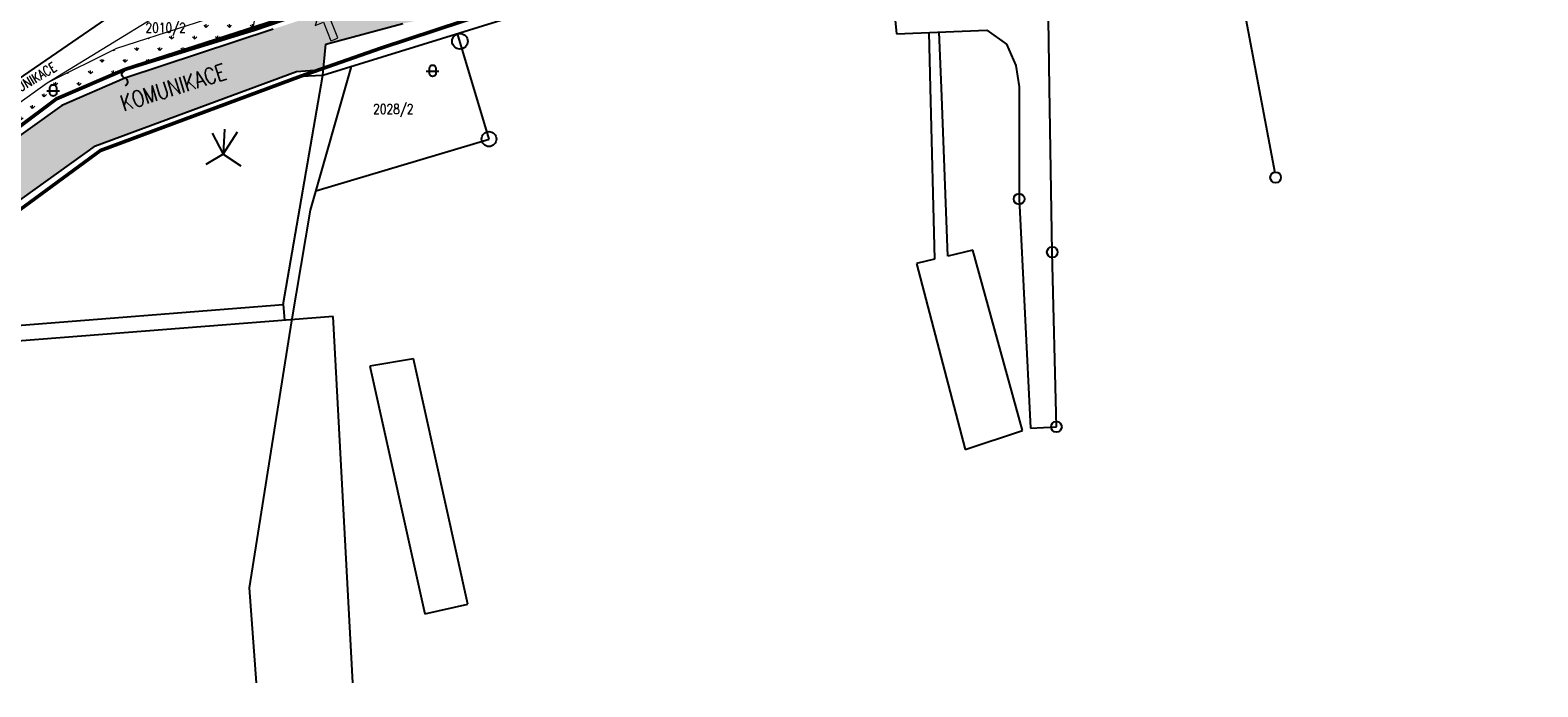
# Model space of a CAD drawing. Header units: millimetres. Extents: x -156521 to 298750130, y -256155368 to 337239.
# Tile 6 of 74: x 130726 to 364756, y -999213 to -897348. Entities that reach past the tile are written whole.
import ezdxf
from ezdxf.lldxf.tags import DXFTag

# ---------------------------------------------------------------- set-up
doc = ezdxf.new("R2010")
doc.units = ezdxf.units.MM
doc.layers.add('IN_C_TENKA', color=7, linetype='Continuous', lineweight=18)
doc.layers.add('IN_SRAFY', color=8, linetype='Continuous', lineweight=9)
for name, color, linetype in [('IN_HELP', 6, 'Continuous'), ('IN_TEXT', 7, 'Continuous'), ('KATASTR', 116, 'Continuous')]:
    doc.layers.add(name, color=color, linetype=linetype)
doc.styles.add('Koty', font='romand.shx', dxfattribs={"width": 0.8})
tags = doc.linetypes.add('DOT2', pattern=[0.875, 0.125, -0.75]).pattern_tags.tags
tags[6:7] = [DXFTag(74, 4), DXFTag(75, 0), DXFTag(340, '0'), DXFTag(46, 0.0), DXFTag(50, 0.0), DXFTag(44, 0.0), DXFTag(45, 0.0)]
tags[4:5] = [DXFTag(74, 4), DXFTag(75, 0), DXFTag(340, '0'), DXFTag(46, 0.0), DXFTag(50, 0.0), DXFTag(44, 0.0), DXFTag(45, 0.0)]

msp = doc.modelspace()

# ---------------------------------------------------------------- hatches: boundary and pattern name
at = {"layer": 'IN_SRAFY', "transparency": 33554687}
h = msp.add_hatch(dxfattribs=at)
h.set_pattern_fill('DOTS', color=256, scale=200, style=0, pattern_type=2)
h.paths.add_polyline_path([(84946.83872, -998603.15088), (94572.45104, -998603.15088), (106057.64652, -968967.71883), (96531.40918, -968967.71883)])
h.paths.add_polyline_path([(96531.40918, -968967.71883), (97651.62678, -968967.71883), (96722.13296, -968479.8128)])
h.paths.add_polyline_path([(97651.62678, -968967.71883), (106057.64652, -968967.71883), (116484.33056, -942063.58063), (121463.65326, -929215.35529), (131230.84702, -922215.16136), (140878.84142, -915300.39818), (157777.56626, -909044.99442), (169244.80037, -904800.16648), (172050.77716, -903761.47758), (172050.77716, -903761.47758), (175515.51006, -903512.41832), (149319.42434, -903512.41832), (148566.30268, -903761.47758), (148566.30268, -903761.47758), (145425.44741, -904800.16648), (135662.50623, -909044.99442), (126853.50764, -915300.39818), (117115.98447, -922215.16136), (113637.42258, -929215.35529), (107252.83561, -942063.58063)])
h.paths.add_polyline_path([(149319.42434, -903512.41832), (175515.51006, -903512.41832), (176285.57837, -903244.77638), (150128.73751, -903244.77638)])
h.paths.add_polyline_path([(176285.57837, -903244.77638), (176285.57837, -903244.77638)])
h.paths.add_polyline_path([(150128.73751, -903244.77638), (176285.57837, -903244.77638), (176646.74792, -899514.97368), (161407.1584, -899514.97368)])
h.paths.add_polyline_path([(161407.1584, -899514.97368), (176646.74792, -899514.97368), (176646.74792, -899514.97368), (185391.77035, -897179.00464), (185391.77035, -897179.00464), (188562.74567, -896331.9742), (211702.19603, -891392.15276), (186177.19084, -891392.15276), (171062.52375, -896331.9742), (168470.81406, -897179.00464), (168470.81406, -897179.00464), (161407.1584, -899514.97368)])
h.paths.add_polyline_path([(211702.19603, -891392.15276), (211702.19603, -891392.15276), (211702.19603, -891392.15276), (211702.19603, -891392.15276), (211702.19603, -891392.15276)])
h.paths.add_polyline_path([(186177.19084, -891392.15276), (211702.19603, -891392.15276), (216954.45944, -889657.14313), (240608.03764, -881843.52402), (248746.58036, -877928.3068), (251434.11588, -876635.41129), (234637.33262, -876635.41129), (231174.69417, -877928.3068), (217926.13035, -881843.52402), (191485.90354, -889657.14313)])
h.paths.add_polyline_path([(234637.33262, -876635.41129), (234637.33262, -876635.41129), (234637.33262, -876635.41129)])
h.paths.add_polyline_path([(234637.33262, -876635.41129), (251434.11588, -876635.41129), (269725.44931, -867835.98046), (271371.99438, -867043.8753), (282247.11486, -861425.37017), (283620.06487, -860716.05144), (283899.82315, -860571.51756), (283899.82315, -860571.51756), (314772.0807, -844621.723), (296215.67813, -844621.723), (265381.26532, -860571.51756), (265381.26532, -860571.51756), (265114.61939, -860716.05144), (265499.1015, -861425.37017), (255050.39953, -867043.8753), (253577.32609, -867835.98046)])
h.paths.add_polyline_path([(314772.0807, -844621.723), (314772.0807, -844621.723), (314772.0807, -844621.723)])
h.paths.add_polyline_path([(296215.67813, -844621.723), (314772.0807, -844621.723), (315663.37572, -844408.03664), (327612.8868, -841543.16312), (334801.81829, -841222.19346), (302331.34725, -841222.19346), (301756.82086, -841543.16312), (296628.78022, -844408.03664)])
h.paths.add_polyline_path([(364756.41583, -842862.55483), (364756.41583, -842070.51358), (364756.41583, -841638.46276), (347970.21675, -841638.46276), (354226.51683, -842070.51358)])
h.paths.add_polyline_path([(347970.21675, -841638.46276), (347970.21675, -841638.46276), (347970.21675, -841638.46276)])
h.paths.add_polyline_path([(347970.21675, -841638.46276), (364756.41583, -841638.46276), (364756.41583, -841222.19346), (334801.81829, -841222.19346)])
h.paths.add_polyline_path([(302331.34725, -841222.19346), (306304.71051, -841222.19346), (317502.6213, -836142.12916), (311424.51521, -836142.12916)])
h.paths.add_polyline_path([(306304.71051, -841222.19346), (364756.41583, -841222.19346), (364756.41583, -836142.12916), (364756.41583, -836035.00324), (318092.19712, -836035.00324), (317502.6213, -836142.12916)])
h.paths.add_polyline_path([(317502.6213, -836142.12916), (317502.6213, -836142.12916), (317502.6213, -836142.12916)])
h.paths.add_polyline_path([(311424.51521, -836142.12916), (317502.6213, -836142.12916), (317564.85637, -836130.82105), (318092.19712, -836035.00324), (311783.15711, -836035.00324), (311444.7564, -836130.82105)])
h.paths.add_polyline_path([(311783.15711, -836035.00324), (364756.41583, -836035.00324), (364756.41583, -834981.00739), (315505.56495, -834981.00739)])
h.paths.add_polyline_path([(315505.56495, -834981.00739), (323892.94532, -834981.00739), (327960.43396, -834241.94476), (318115.7199, -834241.94476)])
h.paths.add_polyline_path([(323892.94532, -834981.00739), (364756.41583, -834981.00739), (364756.41583, -834310.37478), (327583.82403, -834310.37478)])
h.paths.add_polyline_path([(327583.82403, -834310.37478), (330368.58273, -834310.37478), (330368.58273, -834241.94476), (327960.43396, -834241.94476)])
h.paths.add_polyline_path([(338947.15416, -834310.37478), (364756.41583, -834310.37478), (364756.41583, -834241.94476), (364756.41583, -832459.37973), (339473.76445, -831274.66049), (338947.15416, -831274.66049), (338947.15416, -832459.37973), (338947.15416, -834241.94476)])
h.paths.add_polyline_path([(318115.7199, -834241.94476), (330368.58273, -834241.94476), (330368.58273, -833018.15615), (330368.58273, -831768.00508), (322437.78653, -833018.15615)])
h.paths.add_polyline_path([(333498.2968, -831274.66049), (339473.76445, -831274.66049), (334867.56824, -831058.81884)])
h = msp.add_hatch(dxfattribs=at)
h.set_pattern_fill('GRASS', color=74, scale=100, style=0, pattern_type=2)
h.set_pattern_definition([(90, (0, -1011857), (-1796.051, 1796.051), [476.25, -3115.852]), (45, (0, -1011857), (-1796.05, 1796.05), [476.25, -2063.75]), (135, (0, -1011857), (-1796.05, -1796.05), [476.25, -2063.75])])
h.paths.add_polyline_path([(80969.4779, -999213.27458), (84946.83872, -998603.15088), (81201.76304, -998603.15088)])
h.paths.add_polyline_path([(84946.83872, -998603.15088), (84946.83872, -998603.15088), (84946.83872, -998603.15088)])
h.paths.add_polyline_path([(81201.76304, -998603.15088), (84946.83872, -998603.15088), (106436.57396, -942157.88342), (106436.57396, -942157.88342), (107123.10485, -940760.53057), (103223.49581, -940760.53057), (102691.49828, -942157.88342), (102691.49828, -942157.88342)])
h.paths.add_polyline_path([(103223.49581, -940760.53057), (103223.49581, -940760.53057), (103223.49581, -940760.53057)])
h.paths.add_polyline_path([(103223.49581, -940760.53057), (107123.10485, -940760.53057), (116405.97998, -921866.33035), (112506.37094, -921866.33035)])
h.paths.add_polyline_path([(112506.37094, -921866.33035), (116405.97998, -921866.33035), (119453.30778, -919572.66116), (113633.26937, -919572.66116)])
h.paths.add_polyline_path([(113633.26937, -919572.66116), (119453.30778, -919572.66116), (134821.84109, -908005.04076), (129850.68593, -908005.04076)])
h.paths.add_polyline_path([(129850.68593, -908005.04076), (134821.84109, -908005.04076), (140642.17652, -905500.04195), (133362.61041, -905500.04195)])
h.paths.add_polyline_path([(133362.61041, -905500.04195), (140642.17652, -905500.04195), (145435.55742, -903437.03138), (137548.30621, -903437.03138)])
h.paths.add_polyline_path([(137548.30621, -903437.03138), (145435.55742, -903437.03138), (155590.32973, -900157.05869), (144203.12813, -900157.05869)])
h.paths.add_polyline_path([(144203.12813, -900157.05869), (155590.32973, -900157.05869), (165285.97078, -897025.38454), (153898.76918, -897025.38454)])
h.paths.add_polyline_path([(153898.76918, -897025.38454), (165285.97078, -897025.38454), (165991.63774, -893119.41033)])

# ---------------------------------------------------------------- linework, layer by layer
at = {"layer": 'IN_C_TENKA', "color": 165, "lineweight": 50, "transparency": 33554687}
msp.add_lwpolyline([(65681.64135, -824973.70962), (166552.33213, -771731.67945), (166552.33213, -771731.67945), (169175.60696, -781813.55757), (166866.98472, -783836.47264), (167304.95616, -785331.88052), (194105.573, -771890.17558), (199252.94404, -782153.21287), (221511.94779, -770989.3295), (225124.71416, -771791.45425), (237769.4597, -795090.01377), (219358.61387, -804738.20552), (228974.09311, -830221.7923), (240291.69419, -829103.19684), (245551.71493, -841705.29331), (229944.8139, -848693.22636), (241386.82939, -872511.90573), (232761.45768, -876536.46408), (187770.89119, -889657.14313), (165230.95185, -897329.92274), (145435.55742, -903437.03138), (134821.84109, -908005.04076), (116513.38577, -921647.7185)], dxfattribs=at)
at = {"layer": 'IN_C_TENKA', "color": 8, "lineweight": 50, "transparency": 33554687}
for points in [[(84946.83872, -998603.15088), (106436.57396, -942157.88342), (116405.97998, -921866.33035), (134821.84109, -908005.04076), (145435.55742, -903437.03138), (191139.26437, -888674.81846), (230794.25759, -877110.16215), (234231.19872, -875850.68974), (241386.82939, -872511.90573), (265381.26532, -860571.51756), (296628.78022, -844408.03664), (311444.7564, -836130.82105), (322437.78653, -833018.15615), (334867.56824, -831058.81884), (364756.41583, -832459.37973)], [(95997.14034, -998603.15088), (122317.566, -930204.762), (141633.52262, -916026.62186), (172766.27335, -904467.93232), (185185.07434, -900151.70224), (240608.03764, -881843.52402), (271371.99438, -867043.8753), (314772.0807, -844621.723), (327612.8868, -841543.16312), (347970.21675, -841638.46276), (364756.41583, -842862.55483)]]:
    msp.add_lwpolyline(points, dxfattribs=at)
at = {"layer": 'IN_C_TENKA', "color": 3, "linetype": 'DOT2', "lineweight": 20, "ltscale": 500, "transparency": 33554687}
msp.add_lwpolyline([(133362.61041, -905500.04195), (159935.75841, -889251.91078), (163219.97932, -888436.80095), (165054.21485, -888851.82419), (165746.3813, -890131.4911), (165991.63774, -893119.41033)], dxfattribs=at)
msp.add_lwpolyline([(165285.97078, -897025.38454), (145435.55742, -903437.03138), (134821.84109, -908005.04076), (116405.97998, -921866.33035), (106436.57396, -942157.88342), (84946.83872, -998603.15088), (80969.4779, -999213.27458), (103223.49581, -940760.53057), (113633.26937, -919572.66116), (133362.61041, -905500.04195), (144203.12813, -900157.05869), (165991.63774, -893119.41033)], close=True, dxfattribs=at)
at = {"layer": 'IN_C_TENKA', "ltscale": 100, "transparency": 33554687}
msp.add_lwpolyline([(175899.83078, -893698.14914), (174965.52524, -896631.1482), (176235.50697, -896119.66017), (177394.12371, -898996.408), (177944.44871, -898774.76336), (178494.77371, -898553.11871), (177336.15697, -895676.37088), (178606.13871, -895164.88284)], close=True, dxfattribs=at)
at = {"layer": 'IN_HELP', "transparency": 33554687}
for p, q in [((270434.63423, -906293.28761), (271100.26249, -932883.83718)), ((273166.74157, -932388.20754), (272163.75168, -906293.28761)), ((284245.56895, -906293.28761), (284228.70896, -923534.67144)), ((289386.92202, -931789.8725), (288967.27409, -906293.28761)), ((284228.70896, -923534.67144), (285980.07025, -959076.42421)), ((271100.26249, -932883.83718), (268303.90221, -933554.5234)), ((268303.90221, -933554.5234), (275862.70683, -962393.94348)), ((277048.46276, -931457.20558), (273166.74157, -932388.20754)), ((284777.3411, -959431.06899), (277048.46276, -931457.20558)), ((290020.28168, -958877.33808), (289386.92202, -931789.8725)), ((275862.70683, -962393.94348), (284777.3411, -959431.06899)), ((285980.07025, -959076.42421), (290020.28168, -958877.33808))]:
    msp.add_line(p, q, dxfattribs=at)
for centre in [(284228.70896, -923534.67144), (289386.92202, -931789.8725), (290020.28168, -958877.33808)]:
    msp.add_circle(centre, 833.413, dxfattribs=at)
at = {"layer": 'KATASTR', "transparency": 33554687}
for p, q in [((310670.72138, -849352.57809), (323917.94843, -919486.20588)), ((263699.1064, -881893.35692), (265205.05029, -897905.02272)), ((176182.16137, -904312.76511), (223550.32289, -889657.14313)), ((288967.27409, -906293.28761), (288693.46002, -889657.14313)), ((144054.77719, -894506.33403), (127227.85362, -906088.67427)), ((176646.74792, -899514.97368), (188562.74567, -896331.9742)), ((168470.81406, -897179.00464), (145425.44741, -904800.16648)), ((165230.95185, -897329.92274), (145435.55742, -903437.03138)), ((201957.65028, -914238.96223), (197067.37614, -897850.9181)), ((265205.05029, -897905.02272), (279249.22701, -897365.21775)), ((270219.82989, -897712.27358), (270434.63423, -906293.28761)), ((272163.75168, -906293.28761), (271831.54894, -897650.32521)), ((279249.22701, -897365.21775), (282287.64196, -899524.45006)), ((176182.16137, -904312.76511), (176646.74792, -899514.97368)), ((282287.64196, -899524.45006), (283705.55406, -902830.77959)), ((180545.63644, -902962.71395), (174206.91555, -925250.66943)), ((283705.55406, -902830.77959), (284245.72167, -906137.10912)), ((145435.55742, -903437.03138), (134821.84109, -908005.04076)), ((145425.44741, -904800.16648), (135662.50623, -909044.99442)), ((140878.84142, -915300.39818), (172050.77716, -903761.47758)), ((141633.52262, -916026.62186), (172766.27335, -904467.93232)), ((170014.7318, -939885.732), (176182.16137, -904312.76511)), ((172050.77716, -903761.47758), (176264.87788, -903458.55068)), ((172766.27335, -904467.93232), (176182.16137, -904312.76511)), ((134821.84109, -908005.04076), (116513.38577, -921647.7185)), ((284245.72167, -906137.10912), (284245.56895, -906293.28761)), ((135662.50623, -909044.99442), (117115.98447, -922215.16136)), ((160894.10425, -912699.75705), (160694.55348, -916568.54515)), ((158978.41687, -913337.90831), (160694.55348, -916568.54515)), ((160694.55348, -916568.54515), (162888.52424, -913130.61164)), ((175055.56613, -922266.67838), (201957.65028, -914238.96223)), ((121463.65326, -929215.35529), (140878.84142, -915300.39818)), ((122317.566, -930204.762), (141633.52262, -916026.62186)), ((160694.55348, -916568.54515), (158020.55924, -918203.80385)), ((160694.55348, -916568.54515), (163448.38198, -918403.22533)), ((174206.91555, -925250.66943), (171316.74828, -942442.88519)), ((118653.18079, -943930.60264), (170014.7318, -939885.732)), ((170014.7318, -939885.732), (170206.23113, -942347.66189)), ((177761.1783, -941760.00615), (121165.42875, -946162.26292)), ((171316.74828, -942442.88519), (164733.24629, -983865.44109)), ((180810.275, -998603.15088), (177761.1783, -941760.00615)), ((190236.89701, -948320.88129), (183441.29123, -949477.63271)), ((183441.29123, -949477.63271), (191965.3582, -987901.61414)), ((198686.79159, -986410.51545), (190236.89701, -948320.88129)), ((164733.24629, -983865.44109), (165830.53752, -998603.15088)), ((191965.3582, -987901.61414), (198686.79159, -986410.51545))]:
    msp.add_line(p, q, dxfattribs=at)
for points in [[(192692.83301, -903234.04613, -0.9407375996), (193689.7668, -903234.04613), (193689.7668, -904103.47141, -0.8764223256), (192692.83301, -904094.55915), (192692.83301, -903234.04613)], [(145490.79931, -905934.62535, 0.7743874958), (145425.44741, -904800.16648, -0.7812922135), (145360.14485, -903666.56413)], [(133802.78054, -906283.68725, -0.9407375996), (134799.71433, -906283.68725), (134799.71433, -907153.11254, -0.8764223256), (133802.78054, -907144.20028), (133802.78054, -906283.68725)]]:
    msp.add_lwpolyline(points, format="xyb", dxfattribs=at)
for points in [[(192194.11321, -903732.26012), (194187.9808, -903732.26012)], [(133304.06074, -906781.90125), (135297.92833, -906781.90125)]]:
    msp.add_lwpolyline(points, dxfattribs=at)
for centre, radius in [((197432.11921, -899073.227), 1210.82243), ((201957.65028, -914238.96223), 1151.9214), ((324053.85491, -920191.53292), 833.413)]:
    msp.add_circle(centre, radius, dxfattribs=at)

# ---------------------------------------------------------------- texts
at = {"layer": 'IN_TEXT', "transparency": 33554687, "attachment_point": 1, "style": 'Koty'}
for s, insert, char_height, width, rotation in [('AREÁLOVÁ KOMUNIKACE', (118124.41508, -911876.94178), 1500, 25698.1962944, 30.9336144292), ('KOMUNIKACE', (144488.21627, -907562.51363), 2500, 15598.1238374, 17.4047745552)]:
    msp.add_mtext(s, dxfattribs=dict(at, insert=insert, char_height=char_height, width=width, rotation=rotation))
at = {"layer": 'KATASTR', "transparency": 33554687, "char_height": 1500, "width": 486.76591, "attachment_point": 1, "style": 'Koty'}
for s, insert in [('2010/2', (148632.62693, -896224.80569)), ('2028/2', (183970.5139, -908831.22916))]:
    msp.add_mtext(s, dxfattribs=dict(at, insert=insert))

doc.saveas('drawing.dxf')
